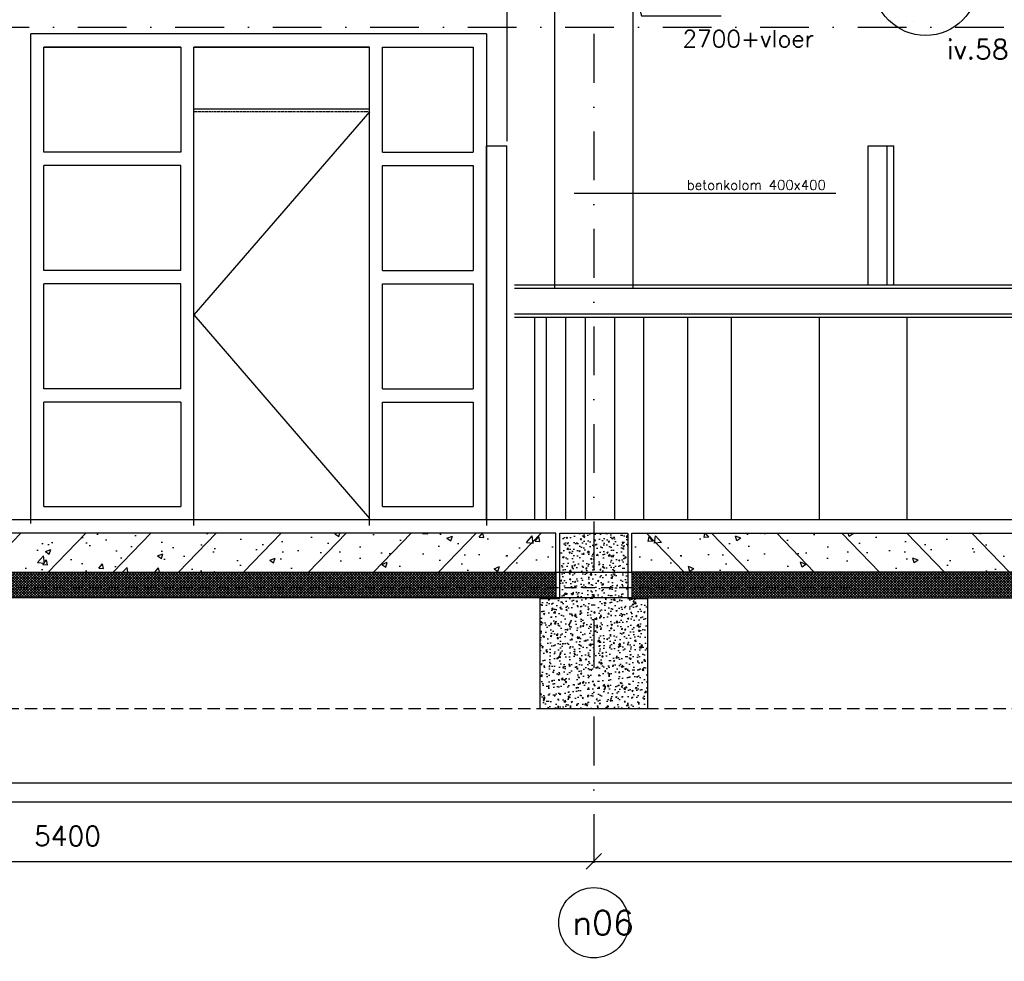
# Model space of a CAD drawing. Extents: x 0 to 317513, y 0 to 193913.
# Tile 61 of 105: x 179477 to 184528, y 148384 to 153212. Entities that reach past the tile are written whole.
import ezdxf
from ezdxf.enums import TextEntityAlignment as Align

# ---------------------------------------------------------------- set-up
doc = ezdxf.new("R2010")
doc.units = 0
doc.header["$LTSCALE"] = 20
doc.header["$MEASUREMENT"] = 0
doc.header["$PDSIZE"] = -1
for name, pattern in [('DASHDOT', [25, 12.5, -6.25, 0, -6.25]), ('DASHED2', [0.375, 0.25, -0.125]), ('DD1', [2.66667, 1.66667, -0.5, 0, -0.5]), ('HIDDEN2', [4.6875, 3.125, -1.5625])]:
    doc.linetypes.add(name, pattern=pattern)
doc.layers.get('0').update_dxf_attribs({"linetype": 'CONTINUOUS'})
doc.layers.get('DEFPOINTS').update_dxf_attribs({"linetype": 'CONTINUOUS'})
for name, color, linetype in [('_DETAILNUMMERS', 4, 'CONTINUOUS'), ('_DETAILNUMMERSTEKST', 4, 'CONTINUOUS'), ('A--A23--_F--3-', 9, 'CONTINUOUS'), ('A--L$7A3-_STRAMIEN', 3, 'CONTINUOUS'), ('A--L13D2_VLOEREN', 2, 'CONTINUOUS'), ('A--L21--_F-23-', 4, 'CONTINUOUS'), ('A--L22D2_BINNENWAND', 2, 'CONTINUOUS'), ('A--L23--', 7, 'CONTINUOUS'), ('A--L28D1_KONSTRUKTIES', 1, 'CONTINUOUS'), ('A--L28DC1_KONSTRUKTIES', 1, 'HIDDEN2'), ('A--L31--', 2, 'CONTINUOUS'), ('A--L31--_F123--A1-BINNENKOZ', 1, 'CONTINUOUS'), ('A--L31--_F123--A7-BINNENKOZ', 7, 'CONTINUOUS'), ('A--L31--_F123--C1-BINNENKOZ', 1, 'DASHED2'), ('A--M$1A-_F123-', 1, 'CONTINUOUS'), ('A--M01A1_MAATVOERING', 1, 'CONTINUOUS'), ('A--M01B1_HOOGTE_MAATV', 1, 'CONTINUOUS'), ('A--T$7A-_STRAMIEN', 2, 'CONTINUOUS'), ('A--T01A-25_TEKST', 2, 'CONTINUOUS'), ('A--T01B2_HOOGTE_MAATV', 2, 'CONTINUOUS'), ('A--T01B3_HOOGTE_MAATV', 3, 'CONTINUOUS'), ('MULTIMDF', 2, 'CONTINUOUS'), ('RONDING', 8, 'CONTINUOUS'), ('STRAMIEN', 8, 'DD1'), ('Z', 7, 'CONTINUOUS')]:
    doc.layers.add(name, color=color, linetype=linetype)
doc.styles.add('ALFA-0_25', font='ROMANS')
doc.styles.add('HIEMSTRA', font='romans.shx')
doc.styles.add('HOOGTEXT', font='ROMANS.shx', dxfattribs={"height": 2.5})
doc.dimstyles.get("Standard").update_dxf_attribs({"dimscale": 40, "dimtxt": 2.5, "dimasz": 2, "dimexe": 0.3, "dimexo": 0.3, "dimgap": 2, "dimtad": 1, "dimdec": 0, "dimzin": 0, "dimdsep": 46, "dimtxsty": 'HIEMSTRA', "dimblk1": 'OBLIQUE', "dimblk2": 'OBLIQUE', "dimsah": 1, "dimcen": 0.09, "dimdle": 0.3, "dimclrd": 1, "dimclre": 1, "dimclrt": 3, "dimadec": 0, "dimazin": 0, "dimtfac": 1, "dimtdec": 4, "dimtix": 1, "dimtmove": 2, "dimatfit": 3, "dimldrblk": 'OBLIQUE', "dimfxl": 0, "dimtvp": 625, "dimtolj": 1, "dimtzin": 0, "dimarcsym": 0})

# ---------------------------------------------------------------- blocks, each defined once
blk = doc.blocks.new('_OBLIQUE')
at = {"color": 0, "linetype": 'ByBlock'}
blk.add_line((-0.5, -0.5), (0.5, 0.5), dxfattribs=at)
blk = doc.blocks.new('*D493')
at = {"layer": 'A--M$1A-_F123-', "color": 1, "lineweight": -2}
for p, q in [((182422.3, 148908.4), (182422.3, 148896.4)), ((187822.3, 148908.4), (187822.3, 148896.4)), ((182422.3, 148896.4), (187822.3, 148896.4))]:
    blk.add_line(p, q, dxfattribs=at)
at = {"layer": 'DEFPOINTS', "color": 0}
for p in [(182422.3, 148896.4), (187822.3, 148896.4), (187822.3, 148896.4)]:
    blk.add_point(p, dxfattribs=at)
at = {"layer": 'A--M$1A-_F123-', "color": 1, "lineweight": -2, "xscale": 80, "yscale": 80, "zscale": 80, "rotation": 180}
blk.add_blockref('_OBLIQUE', (182422.3, 148896.4), dxfattribs=at)
at = {"layer": 'A--M$1A-_F123-', "color": 1, "lineweight": -2, "xscale": 80, "yscale": 80, "zscale": 80}
blk.add_blockref('_OBLIQUE', (187822.3, 148896.4), dxfattribs=at)
at = {"layer": 'A--M$1A-_F123-', "color": 3, "insert": (185122.3, 149026.4), "char_height": 100, "attachment_point": 5, "style": 'HIEMSTRA'}
blk.add_mtext('\\A1;5400', dxfattribs=at)
blk = doc.blocks.new('*D494')
at = {"layer": 'A--M$1A-_F123-', "color": 1, "lineweight": -2}
for p, q in [((177022.3, 148908.4), (177022.3, 148896.4)), ((182422.3, 148908.4), (182422.3, 148896.4)), ((177022.3, 148896.4), (182422.3, 148896.4))]:
    blk.add_line(p, q, dxfattribs=at)
at = {"layer": 'DEFPOINTS', "color": 0}
for p in [(177022.3, 148896.4), (182422.3, 148896.4), (182422.3, 148896.4)]:
    blk.add_point(p, dxfattribs=at)
at = {"layer": 'A--M$1A-_F123-', "color": 1, "lineweight": -2, "xscale": 80, "yscale": 80, "zscale": 80, "rotation": 180}
blk.add_blockref('_OBLIQUE', (177022.3, 148896.4), dxfattribs=at)
at = {"layer": 'A--M$1A-_F123-', "color": 1, "lineweight": -2, "xscale": 80, "yscale": 80, "zscale": 80}
blk.add_blockref('_OBLIQUE', (182422.3, 148896.4), dxfattribs=at)
at = {"layer": 'A--M$1A-_F123-', "color": 3, "insert": (179722.3, 149026.4), "char_height": 100, "attachment_point": 5, "style": 'HIEMSTRA'}
blk.add_mtext('\\A1;5400', dxfattribs=at)
blk = doc.blocks.new('HOOGTEP')
at = {"layer": 'A--M01A1_MAATVOERING'}
for p, q in [((0, 0), (0.62, 2.33)), ((0.62, 2.33), (8.79, 2.33)), ((-2.41, 0.65), (0, 0))]:
    blk.add_line(p, q, dxfattribs=at)
at = {"layer": 'A--M01B1_HOOGTE_MAATV'}
blk.add_line((-1.38, 0), (0.91, 0), dxfattribs=at)
at = {"layer": 'A--T01B2_HOOGTE_MAATV', "style": 'HOOGTEXT', "flags": 4}
blk.add_attdef('TEKST', (1.84, -0.67), '', height=1.5, dxfattribs=at)
at = {"layer": 'A--T01B3_HOOGTE_MAATV', "style": 'HOOGTEXT', "flags": 4}
blk.add_attdef('HOOGTE', (1.67, 3.82), '', height=1.75, dxfattribs=at)

msp = doc.modelspace()

# ---------------------------------------------------------------- hatches: boundary and pattern name
at = {"layer": 'A--A23--_F--3-'}
h = msp.add_hatch(dxfattribs=at)
h.set_pattern_fill('ALFABET', color=256, scale=40, angle=1, style=0, pattern_type=2)
h.set_pattern_definition([(46, (160860.76, 152024.9), (-172.6416, 166.718), []), (51, (160860.76, 152024.9), (287.2984, -20.0899), [30, -330]), (356, (160860.76, 152024.9), (-60.743, 299.8624), [24, -264]), (101.4514, (160884.7, 152023.23), (226.5556, 279.7724), [25.496, -280.457]), (47.1842, (160859.36, 152104.9), (427.987, -58.747), [45, -495]), (97.6356, (160895.03, 152100), (367.008, 396.113), [38.244, -420.685]), (352.1842, (160859.36, 152104.9), (367.008, 396.113), [36, -396]), (22, (160899.7, 152085.6), (241.537, -156.856), [30, -330]), (327, (160899.7, 152085.6), (92.249, 291.7144), [24, -264]), (72.4514, (160919.83, 152072.52), (333.7863, 134.858), [25.496, -280.457]), (38.5, (160860.76, 152024.9), (2.5393, 133.22215), [0, -260.8, 0, -268, 0, -265]), (8.5, (160860.76, 152024.9), (102.4584, 159.5771), [0, -152.8, 0, -254.8, 0, -101]), (328.5, (160771.57, 152023.34), (213.6539, -5.294), [0, -100, 0, -312, 0, -414]), (318.5, (160731.58, 152022.65), (232.5401, 44.1071), [0, -130, 0, -207.2, 0, -294]), (318.5, (160731.58, 152022.65), (232.5401, 44.1071), [0, -130, 0, -207.2, 0, -294])])
h.paths.add_polyline_path([(177217.3, 150379.3), (182227.3, 150379.3), (182227.3, 150579.3), (177217.3, 150579.3)])
h = msp.add_hatch(dxfattribs=at)
h.set_pattern_fill('AR-CONC', color=256, scale=10, style=0, pattern_type=2)
h.set_pattern_definition([(50, (8781.494, 58203.424), (71.726018, -6.275213), [7.5, -82.5]), (355, (8781.494, 58203.424), (-13.875133, 75.219213), [6, -66]), (100.4514, (8787.47, 58202.9), (57.850938, 68.943954), [6.37402, -70.11421]), (46.1842, (8781.49, 58223.42), (106.724105, -16.5519), [11.25, -123.75]), (96.6356, (8790.39, 58222.04), (93.46627, 97.411787), [9.56103, -105.1713]), (351.1842, (8781.49, 58223.42), (93.466195, 97.41186), [9, -99]), (21, (8791.494, 58218.424), (59.690705, -40.261889), [7.5, -82.5]), (326, (8791.494, 58218.424), (24.331533, 72.515005), [6, -66]), (71.4514, (8796.47, 58215.07), (84.022263, 32.25305), [6.37402, -70.11421]), (37.5, (8781.494, 58203.424), (1.2159855, 33.2893854), [0, -65.2, 0, -67, 0, -66.25]), (7.5, (8781.494, 58203.424), (26.306954, 39.441171), [0, -38.2, 0, -63.7, 0, -25.25]), (327.5, (8759.194, 58203.424), (53.3822436, -2.255487), [0, -25, 0, -78, 0, -103.5]), (317.5, (8749.194, 58203.424), (58.318617, 10.010498), [0, -32.5, 0, -51.8, 0, -73.5])])
h.paths.add_polyline_path([(182247.3, 150579.3), (182597.3, 150579.3), (182597.3, 150244.3), (182697.3, 150244.3), (182697.3, 149679.3), (182147.3, 149679.3), (182147.3, 150244.3), (182247.3, 150244.3)])
h = msp.add_hatch(dxfattribs=at)
h.set_pattern_fill('ALFABET', color=256, scale=40, angle=1, style=0, pattern_type=2)
h.set_pattern_definition([(134, (203983.93, 152024.9), (172.6416, 166.718), []), (129, (203983.93, 152024.9), (-287.2984, -20.0899), [30, -330]), (184, (203983.93, 152024.9), (60.743, 299.8624), [24, -264]), (78.5486, (203960, 152023.23), (-226.5556, 279.7724), [25.496, -280.457]), (132.8158, (203985.32, 152104.9), (-427.987, -58.747), [45, -495]), (82.3644, (203949.66, 152100), (-367.008, 396.113), [38.244, -420.685]), (187.8158, (203985.32, 152104.9), (-367.008, 396.113), [36, -396]), (158, (203944.98, 152085.6), (-241.537, -156.856), [30, -330]), (213, (203944.98, 152085.6), (-92.249, 291.7144), [24, -264]), (107.5486, (203924.85, 152072.52), (-333.7863, 134.858), [25.496, -280.457]), (141.5, (203983.93, 152024.9), (-2.5393, 133.22215), [0, -260.8, 0, -268, 0, -265]), (171.5, (203983.93, 152024.9), (-102.4584, 159.5771), [0, -152.8, 0, -254.8, 0, -101]), (211.5, (204073.11, 152023.34), (-213.6539, -5.294), [0, -100, 0, -312, 0, -414]), (221.5, (204113.1, 152022.65), (-232.5401, 44.1071), [0, -130, 0, -207.2, 0, -294]), (221.5, (204113.1, 152022.65), (-232.5401, 44.1071), [0, -130, 0, -207.2, 0, -294])])
h.paths.add_polyline_path([(187627.3, 150379.3), (182617.3, 150379.3), (182617.3, 150579.3), (187627.3, 150579.3)])
h = msp.add_hatch(dxfattribs=at)
h.set_pattern_fill('ALFAKRS', color=256, scale=10, style=0, pattern_type=2)
h.set_pattern_definition([(45, (114388.517, 58213.424), (-7.0710678, 7.0710678), []), (135, (114388.517, 58213.424), (-7.0710678, -7.0710678), [])])
h.paths.add_polyline_path([(182029.1, 150247.3), (177217.3, 150247.3), (177217.3, 150379.3), (182227.3, 150379.3), (182227.3, 150259.3), (182227.3, 150247.3)])
h = msp.add_hatch(dxfattribs=at)
h.set_pattern_fill('ALFAKRS', color=256, scale=10, style=0, pattern_type=2)
h.set_pattern_definition([(135, (250456.169, 58213.424), (7.0710678, 7.0710678), []), (45, (250456.169, 58213.424), (7.0710678, -7.0710678), [])])
h.paths.add_polyline_path([(182815.6, 150247.3), (187627.3, 150247.3), (187627.3, 150379.3), (182617.3, 150379.3), (182617.3, 150259.3), (182617.3, 150247.3)])

# ---------------------------------------------------------------- linework, layer by layer
for p, q in [((181871, 152565.9), (181975.2, 152565.9)), ((181871, 150649.3), (181871, 152565.9)), ((181975.2, 150649.3), (181975.2, 152565.9)), ((183830.2, 152565.9), (183961.3, 152565.9)), ((183830.2, 151853.1), (183830.2, 152565.9)), ((183926.7, 151853.1), (183926.7, 152565.9)), ((183961.3, 151853.1), (183961.3, 152565.9))]:
    msp.add_line(p, q)
at = {"layer": '_DETAILNUMMERS'}
msp.add_circle((184123.9, 153399.3), 267.8, dxfattribs=at)
at = {"layer": 'A--L$7A3-_STRAMIEN', "linetype": 'Continuous'}
msp.add_ellipse((182422.3, 148581.7), major_axis=(127.3, 127.3), ratio=1, dxfattribs=at)
at = {"layer": 'A--L13D2_VLOEREN'}
msp.add_line((169272.3, 150649.3), (216665.3, 150649.3), dxfattribs=at)
at = {"layer": 'A--L21--_F-23-', "linetype": 'Continuous'}
for points in [[(177217.3, 150379.3), (182227.3, 150379.3), (182227.3, 150579.3), (177217.3, 150579.3)], [(182247.3, 150579.3), (182597.3, 150579.3), (182597.3, 150244.3), (182697.3, 150244.3), (182697.3, 149679.3), (182147.3, 149679.3), (182147.3, 150244.3), (182247.3, 150244.3), (182247.3, 150579.3)], [(187627.3, 150379.3), (182617.3, 150379.3), (182617.3, 150579.3), (187627.3, 150579.3)]]:
    msp.add_lwpolyline(points, close=True, dxfattribs=at)
at = {"layer": 'A--L22D2_BINNENWAND'}
msp.add_line((181975.2, 153709.3), (181975.2, 152589.6), dxfattribs=at)
at = {"layer": 'A--L23--'}
for points in [[(182029.1, 150247.3), (177217.3, 150247.3), (177217.3, 150379.3), (182227.3, 150379.3), (182227.3, 150259.3), (182227.3, 150259.3), (182227.3, 150247.3)], [(179145.6, 150247.3), (177674.6, 150247.3), (177674.6, 150379.3), (182617.3, 150379.3), (182617.3, 150259.3), (182617.3, 150259.3), (182617.3, 150247.3)], [(182815.6, 150247.3), (187627.3, 150247.3), (187627.3, 150379.3), (182617.3, 150379.3), (182617.3, 150259.3), (182617.3, 150259.3), (182617.3, 150247.3)]]:
    msp.add_lwpolyline(points, close=True, dxfattribs=at)
at = {"layer": 'A--L28D1_KONSTRUKTIES'}
msp.add_lwpolyline([(182222.3, 151835.5), (182222.3, 153349.3), (182622.3, 153349.3), (182622.3, 151835.5)], dxfattribs=at)
at = {"layer": 'A--L28DC1_KONSTRUKTIES'}
for p, q in [((183740.2, 150299.3), (177585.4, 150299.3)), ((231972.3, 149679.3), (169722.3, 149679.3))]:
    msp.add_line(p, q, dxfattribs=at)
at = {"layer": 'A--L31--'}
msp.add_lwpolyline([(226300.4, 149199.3), (168947.3, 149199.3), (168947.3, 149299.3), (226300.4, 149299.3)], dxfattribs=at)
at = {"layer": 'A--L31--_F123--A1-BINNENKOZ'}
msp.add_line((181271, 152754.3), (180371, 152754.3), dxfattribs=at)
msp.add_lwpolyline([(181271, 152739.3), (180371, 151699.3), (181271, 150654.3)], dxfattribs=at)
at = {"layer": 'A--L31--_F123--A7-BINNENKOZ'}
for p, q in [((179534, 150629.3), (179534, 153139.3)), ((181871, 153139.3), (181871, 150619.3)), ((179601, 152532.5), (179601, 153072.3)), ((179601, 153072.3), (180304, 153072.3)), ((180304, 153072.3), (180304, 152532.5)), ((180371, 150619.3), (180371, 153072.3)), ((181271, 153072.3), (180371, 153072.3)), ((180371, 153072.3), (181271, 153072.3)), ((181271, 150619.3), (181271, 153072.3)), ((181338, 152532.5), (181338, 153072.3)), ((181338, 153072.3), (181804, 153072.3)), ((181804, 153072.3), (181804, 152532.5)), ((180304, 152532.5), (179601, 152532.5)), ((180304, 152465.5), (179601, 152465.5)), ((179601, 151925.8), (179601, 152465.5)), ((180304, 151925.8), (180304, 152465.5)), ((181338, 151925.8), (181338, 152465.5)), ((181804, 152465.5), (181804, 151925.8)), ((180304, 151925.8), (179601, 151925.8)), ((180304, 151858.8), (179601, 151858.8)), ((179601, 151319), (179601, 151858.8)), ((180304, 151319), (180304, 151858.8)), ((181338, 151319), (181338, 151858.8)), ((181804, 151858.8), (181804, 151319)), ((180304, 151319), (179601, 151319)), ((179601, 150716.3), (179601, 151252)), ((180304, 151252), (179601, 151252)), ((180304, 151252), (180304, 150716.3)), ((181338, 150716.3), (181338, 151252)), ((181804, 151252), (181804, 150716.3))]:
    msp.add_line(p, q, dxfattribs=at)
at = {"layer": 'A--L31--_F123--C1-BINNENKOZ'}
msp.add_line((181271, 152739.3), (180371, 152739.3), dxfattribs=at)
at = {"layer": 'A--T01A-25_TEKST'}
msp.add_line((183663.7, 152321.6), (182321.4, 152321.6), dxfattribs=at)
at = {"layer": 'MULTIMDF'}
for p, q in [((182014.6, 151853.5), (194082.2, 151853.5)), ((182014.6, 151835.5), (194082.2, 151835.5)), ((182014.6, 151704.3), (194082.2, 151704.3)), ((182014.6, 151686.3), (194082.2, 151686.3))]:
    msp.add_line(p, q, dxfattribs=at)
at = {"layer": 'RONDING'}
for p, q in [((183924.3, 153203.2), (183924.3, 153203.2)), ((183954.3, 153203.2), (183954.3, 153203.2)), ((183984.3, 153203.1), (183984.3, 153203.2)), ((184024.3, 153203.1), (184024.3, 153203.1)), ((184064.3, 153203.1), (184064.3, 153203.1)), ((182119.1, 150653), (182119.1, 151685.9)), ((182179.1, 150653), (182179.1, 151685.9)), ((182279.1, 150653), (182279.1, 151685.9)), ((182379.1, 150652.9), (182379.1, 151685.9)), ((182529.1, 150652.9), (182529.1, 151685.9)), ((182679.1, 150652.9), (182679.1, 151685.9)), ((182904.1, 150652.8), (182904.1, 151685.9)), ((183129.1, 150652.8), (183129.1, 151685.9)), ((183579.1, 150652.7), (183579.1, 151685.9)), ((184029.1, 150652.6), (184029.1, 151685.9))]:
    msp.add_line(p, q, dxfattribs=at)
at = {"layer": 'STRAMIEN', "linetype": 'DASHDOT'}
for p, q in [((182422.3, 168142.5), (182422.3, 148770)), ((170273.1, 153174.3), (241970.6, 153174.3)), ((165019, 150649.3), (241970.6, 150649.3))]:
    msp.add_line(p, q, dxfattribs=at)
at = {"layer": 'Z'}
for p, q in [((181871, 153139.3), (179534, 153139.3)), ((180304, 153072.3), (179601, 153072.3)), ((181338, 152532.5), (181804, 152532.5)), ((181338, 152465.5), (181804, 152465.5)), ((181338, 151925.8), (181804, 151925.8)), ((181338, 151858.8), (181804, 151858.8)), ((181338, 151319), (181804, 151319)), ((181338, 151252), (181804, 151252)), ((179601, 150716.3), (180304, 150716.3)), ((181338, 150716.3), (181804, 150716.3)), ((182025.6, 150649.3), (183059.6, 150649.3)), ((182025.6, 150649.3), (183059.6, 150649.3)), ((182025.6, 150649.3), (183059.6, 150649.3))]:
    msp.add_line(p, q, dxfattribs=at)

# ---------------------------------------------------------------- block references
ref = msp.add_blockref('HOOGTEP', (182635.9, 153349.3), dxfattribs=dict(xscale=-50, yscale=50, zscale=50, rotation=180))
ref.add_attrib('TEKST', 'o.k. plafond', (182813.1, 153433.3), dxfattribs={"layer": 'A--T01B2_HOOGTE_MAATV', "height": 75, "style": 'HOOGTEXT', "flags": 4})
ref.add_attrib('HOOGTE', '2700+vloer', (182876.8, 153070.8), dxfattribs={"layer": 'A--T01B3_HOOGTE_MAATV', "height": 87.5, "style": 'HOOGTEXT', "flags": 4})

# ---------------------------------------------------------------- texts
at = {"layer": '_DETAILNUMMERSTEKST', "style": 'HIEMSTRA'}
msp.add_text('iv.58', height=100, dxfattribs=at).set_placement((184232.4, 153010.4))
at = {"layer": 'A--T$7A-_STRAMIEN', "style": 'ALFA-0_25'}
msp.add_text('n06', height=125, dxfattribs=at).set_placement((182470, 148581.7), align=Align.MIDDLE_CENTER)
at = {"layer": 'A--T01A-25_TEKST', "style": 'HIEMSTRA'}
msp.add_text('betonkolom 400x400', height=50, dxfattribs=at).set_placement((182898.9, 152340.2))

# ---------------------------------------------------------------- dimensions: what is measured, and where the dimension line sits
at = {"layer": 'A--M$1A-_F123-'}
for base, p1, p2, picture, middle in [((182422.3, 148896.4), (177022.3, 148896.4), (182422.3, 148896.4), '*D494', (179722.3, 149026.4)), ((187822.3, 148896.4), (182422.3, 148896.4), (187822.3, 148896.4), '*D493', (185122.3, 149026.4))]:
    dim = msp.add_linear_dim(base=base, p1=p1, p2=p2, dimstyle='Standard', override={"dimexe": 0, "dimcen": 0, "dimdle": 0, "dimtfac": 0.75, "dimtvp": 1.5}, dxfattribs=at)
    dim.commit()
    dim.dimension.update_dxf_attribs({"geometry": picture, "text_midpoint": middle})

doc.saveas('drawing.dxf')
